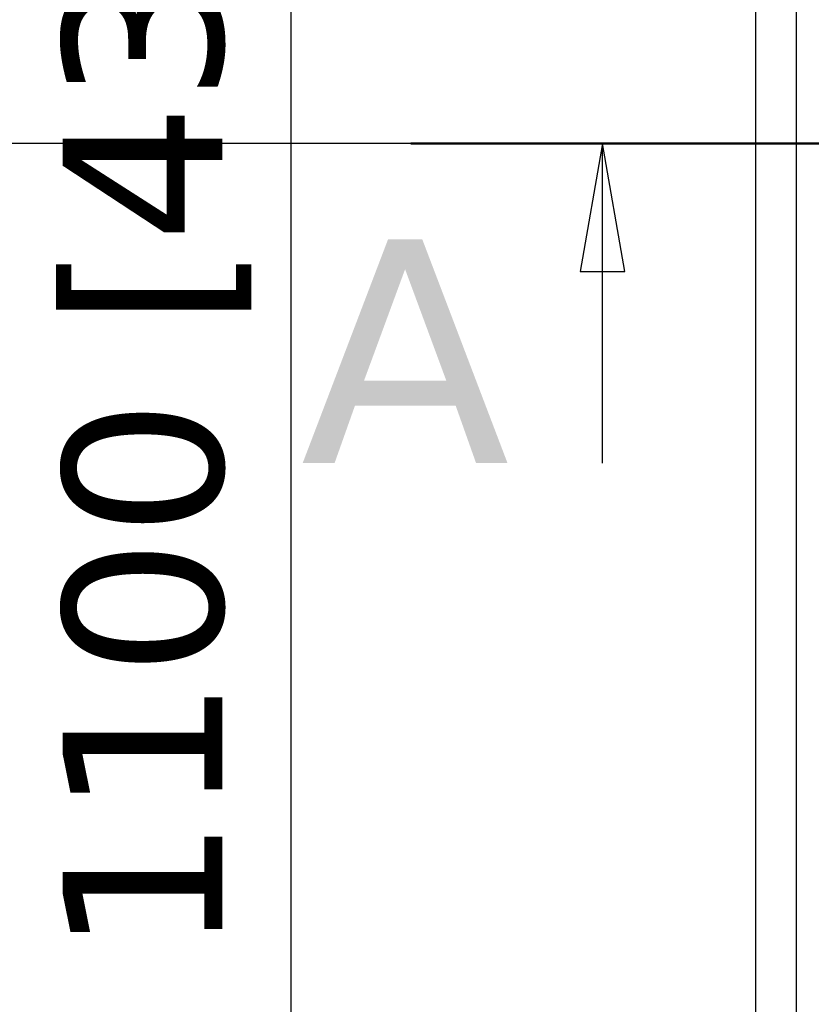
# Model space of a CAD drawing. Header units: millimetres. Extents: x -12192 to 12192, y -600 to 5895.
# Tile 60 of 118: x 1259 to 1507, y 3498 to 3806. Entities that reach past the tile are written whole.
import ezdxf

# ---------------------------------------------------------------- set-up
doc = ezdxf.new("R2010")
doc.units = ezdxf.units.MM
doc.header["$LTSCALE"] = 20
doc.linetypes.add('CHAIN', pattern=[0.3543, 0.2362, -0.0295, 0.0591, -0.0295])
for name, color, linetype, lineweight in [('_Sichtbarkanten', 7, 'Continuous', 25), ('Bemaßung (ISO)', 7, 'Continuous', 25), ('Schnittlinie (ISO)', 7, 'CHAIN', 25)]:
    doc.layers.add(name, color=color, linetype=linetype, lineweight=lineweight)
doc.styles.add('Bezeichnungstext (DIN)', font='verdana.ttf')
doc.styles.add('Notiztext (ISO)', font='verdana.ttf')
doc.dimstyles.new('wedi USA', dxfattribs={"dimscale": 20, "dimtxt": 2.5, "dimasz": 4, "dimexe": 2, "dimexo": 0.8, "dimgap": 0.3, "dimtad": 1, "dimdec": 1, "dimrnd": 1e-08, "dimtxsty": 'Notiztext (ISO)', "dimcen": 0.09, "dimclrd": 7, "dimclre": 7, "dimclrt": 256, "dimadec": 0, "dimazin": 2, "dimtfac": 0.6, "dimtmove": 0, "dimatfit": 3, "dimfxl": 1, "dimtolj": 1, "dimlwd": -1, "dimlwe": -1, "dimarcsym": 0})

# ---------------------------------------------------------------- blocks, each defined once
blk = doc.blocks.new('2DTransSchnitt0')
at = {"layer": 'Schnittlinie (ISO)', "linetype": 'Continuous', "lineweight": 50}
blk.add_line((69.091, 188.364), (84.091, 188.364), dxfattribs=at)
at = {"layer": 'Schnittlinie (ISO)', "linetype": 'Continuous'}
for p, q in [((72.091, 188.364), (71.741, 186.364)), ((72.091, 186.364), (72.091, 188.364)), ((72.441, 186.364), (72.091, 188.364)), ((71.741, 186.364), (72.441, 186.364)), ((72.091, 183.364), (72.091, 186.364))]:
    blk.add_line(p, q, dxfattribs=at)
at = {"layer": 'Schnittlinie (ISO)', "linetype": 'Continuous', "flags": 128}
blk.add_lwpolyline([(72.441, 186.364), (72.091, 188.364), (71.741, 186.364), (72.441, 186.364)], dxfattribs=at)
at = {"layer": 'Schnittlinie (ISO)'}
blk.add_solid([(72.441, 186.364), (72.091, 188.364), (71.741, 186.364), (72.441, 186.364)], dxfattribs=at)
at = {"layer": 'Schnittlinie (ISO)', "insert": (67.358, 183.364), "char_height": 3.5, "attachment_point": 7, "style": 'Bezeichnungstext (DIN)'}
blk.add_mtext('A', dxfattribs=at)
blk = doc.blocks.new('*D77')
at = {"layer": 'Bemaßung (ISO)', "color": 7, "transparency": 16777216}
for p, q in [((1486.5, 4668.97), (902.5, 4668.97)), ((942.5, 2945.57), (942.5, 4588.97)), ((1486.5, 2865.57), (902.5, 2865.57))]:
    blk.add_line(p, q, dxfattribs=at)
for points in [[(929.17, 4588.97), (955.84, 4588.97), (942.5, 4668.97)], [(929.17, 2945.57), (955.84, 2945.57), (942.5, 2865.57)]]:
    blk.add_solid(points, dxfattribs=at)
at = {"layer": 'Defpoints', "color": 0, "transparency": 16777216}
for p in [(942.5, 4668.97), (1502.5, 4668.97), (1502.5, 2865.57)]:
    blk.add_point(p, dxfattribs=at)
at = {"layer": 'Bemaßung (ISO)', "transparency": 16777216, "insert": (871.09, 3550.13), "char_height": 50, "attachment_point": 1, "rotation": 90, "style": 'Notiztext (ISO)'}
blk.add_mtext('\\A1;1803,4 [71]"', dxfattribs=at)
blk = doc.blocks.new('*D79')
at = {"layer": 'Bemaßung (ISO)', "color": 7, "transparency": 16777216}
for p, q in [((1473.8, 4681.67), (704.27, 4681.67)), ((744.27, 2932.87), (744.27, 4601.67)), ((1473.8, 2852.87), (704.27, 2852.87))]:
    blk.add_line(p, q, dxfattribs=at)
for points in [[(730.94, 4601.67), (757.61, 4601.67), (744.27, 4681.67)], [(730.94, 2932.87), (757.61, 2932.87), (744.27, 2852.87)]]:
    blk.add_solid(points, dxfattribs=at)
at = {"layer": 'Defpoints', "color": 0, "transparency": 16777216}
for p in [(744.27, 4681.67), (1489.8, 4681.67), (1489.8, 2852.87)]:
    blk.add_point(p, dxfattribs=at)
at = {"layer": 'Bemaßung (ISO)', "transparency": 16777216, "insert": (672.86, 3550.13), "char_height": 50, "attachment_point": 1, "rotation": 90, "style": 'Notiztext (ISO)'}
blk.add_mtext('\\A1;1828,8 [72]"', dxfattribs=at)
blk = doc.blocks.new('*D85')
at = {"layer": 'Bemaßung (ISO)', "color": 7, "transparency": 16777216}
for p, q in [((1651.86, 4317.27), (1304.21, 4317.27)), ((1344.21, 4237.27), (1344.21, 3297.27)), ((1650.94, 3217.27), (1304.21, 3217.27))]:
    blk.add_line(p, q, dxfattribs=at)
for points in [[(1330.88, 4237.27), (1357.55, 4237.27), (1344.21, 4317.27)], [(1330.88, 3297.27), (1357.55, 3297.27), (1344.21, 3217.27)]]:
    blk.add_solid(points, dxfattribs=at)
at = {"layer": 'Defpoints', "color": 0, "transparency": 16777216}
for p in [(1667.86, 4317.27), (1344.21, 3217.27), (1666.94, 3217.27)]:
    blk.add_point(p, dxfattribs=at)
at = {"layer": 'Bemaßung (ISO)', "transparency": 16777216, "insert": (1272.8, 3513.07), "char_height": 50, "attachment_point": 1, "rotation": 90, "style": 'Notiztext (ISO)'}
blk.add_mtext('\\A1;1100 [43 1/4]"', dxfattribs=at)
blk = doc.blocks.new('*D86')
at = {"layer": 'Bemaßung (ISO)', "color": 7, "transparency": 16777216}
for p, q in [((1650.71, 3767.27), (1121.86, 3767.27)), ((1161.86, 3687.27), (1161.86, 2932.87)), ((1473.8, 2852.87), (1121.86, 2852.87))]:
    blk.add_line(p, q, dxfattribs=at)
for points in [[(1148.53, 3687.27), (1175.19, 3687.27), (1161.86, 3767.27)], [(1148.53, 2932.87), (1175.19, 2932.87), (1161.86, 2852.87)]]:
    blk.add_solid(points, dxfattribs=at)
at = {"layer": 'Defpoints', "color": 0, "transparency": 16777216}
for p in [(1666.71, 3767.27), (1161.86, 2852.87), (1489.8, 2852.87)]:
    blk.add_point(p, dxfattribs=at)
at = {"layer": 'Bemaßung (ISO)', "transparency": 16777216, "insert": (1090.45, 3112.02), "char_height": 50, "attachment_point": 1, "rotation": 90, "style": 'Notiztext (ISO)'}
blk.add_mtext('\\A1;914,4 [36]"', dxfattribs=at)

msp = doc.modelspace()

# ---------------------------------------------------------------- linework, layer by layer
at = {"layer": '_Sichtbarkanten'}
for p, q in [((1489.8, 2852.87), (1489.8, 4681.67)), ((1502.5, 2865.57), (1502.5, 4668.97))]:
    msp.add_line(p, q, dxfattribs=at)

# ---------------------------------------------------------------- block references
at = {"layer": 'Schnittlinie (ISO)', "xscale": 20, "yscale": 20, "zscale": 20}
msp.add_blockref('2DTransSchnitt0', (0, 0), dxfattribs=at)

# ---------------------------------------------------------------- dimensions: what is measured, and where the dimension line sits
at = {"layer": 'Bemaßung (ISO)', "color": 7}
for base, p1, p2, picture, middle in [((744.27, 4681.67), (1489.8, 2852.87), (1489.8, 4681.67), '*D79', (744.27, 3767.27)), ((942.5, 4668.97), (1502.5, 2865.57), (1502.5, 4668.97), '*D77', (942.5, 3767.27)), ((1344.21, 3217.27), (1667.86, 4317.27), (1666.94, 3217.27), '*D85', (1344.21, 3767.27)), ((1161.86, 2852.87), (1666.71, 3767.27), (1489.8, 2852.87), '*D86', (1161.86, 3310.07))]:
    dim = msp.add_linear_dim(base=base, p1=p1, p2=p2, angle=90, text='<>"', dimstyle='wedi USA', override={"dimgap": 0.3, "dimdec": 1, "dimtol": 0, "dimlim": 0, "dimtp": 0, "dimtm": 0, "dimtdec": 2, "dimtofl": 0, "dimatfit": 1}, dxfattribs=at)
    dim.commit()
    dim.dimension.update_dxf_attribs({"geometry": picture, "text_midpoint": middle, "dimtype": 160})

doc.saveas('drawing.dxf')
